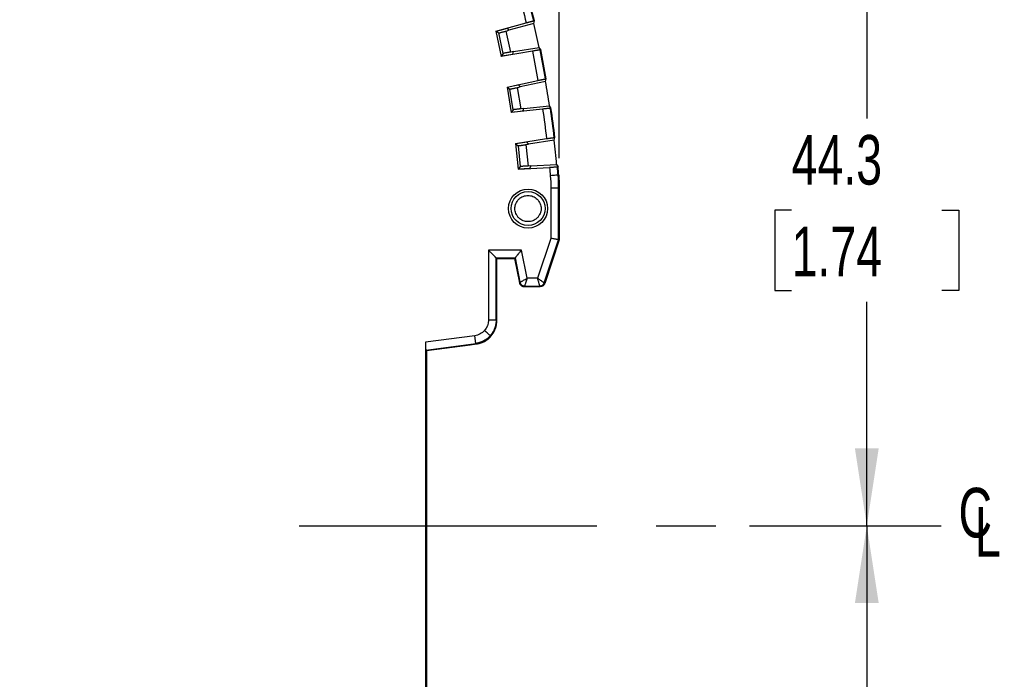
# Model space of a CAD drawing. Header units: millimetres. Extents: x 10 to 410, y 10 to 314.
# Tile 9 of 14: x 244 to 307, y 120 to 162. Entities that reach past the tile are written whole.
import ezdxf

# ---------------------------------------------------------------- set-up
doc = ezdxf.new("R2010")
doc.units = ezdxf.units.MM
doc.header["$LTSCALE"] = 1.5
doc.linetypes.add('CENTERX2', pattern=[20.32, 12.7, -2.54, 2.54, -2.54])
doc.layers.add('CENTER', color=40, linetype='CENTERX2')
doc.layers.add('DIMENSIONS', color=140, linetype='Continuous', lineweight=25)
doc.styles.add('SLDTEXTSTYLE0', font='TXT', dxfattribs={"width": 0.7})
doc.dimstyles.new('SLDDIMSTYLE0', dxfattribs={"dimtxt": 3.237012, "dimasz": 4.953, "dimexe": 0, "dimexo": 0.0625, "dimgap": 0.809253, "dimtad": 0, "dimtih": 1, "dimtoh": 1, "dimrnd": 1e-09, "dimzin": 12, "dimdsep": 46, "dimtxsty": 'SLDTEXTSTYLE0', "dimsah": 1, "dimcen": 0.09, "dimadec": 0, "dimazin": 3, "dimtfac": 1, "dimtofl": 0, "dimtmove": 0, "dimatfit": 3, "dimfxl": 0, "dimfrac": 2, "dimtolj": 1, "dimtzin": 12, "dimarcsym": 0})
doc.dimstyles.new('SLDDIMSTYLE2', dxfattribs={"dimtxt": 3.237012, "dimasz": 4.953, "dimexe": 0, "dimexo": 0.0625, "dimgap": 0.809253, "dimtad": 0, "dimtih": 1, "dimtoh": 1, "dimrnd": 1e-09, "dimzin": 4, "dimdsep": 46, "dimtxsty": 'SLDTEXTSTYLE0', "dimsah": 1, "dimcen": 0.09, "dimadec": 0, "dimazin": 1, "dimtfac": 1, "dimtofl": 0, "dimtmove": 0, "dimatfit": 3, "dimfxl": 0, "dimfrac": 2, "dimtolj": 1, "dimtzin": 12, "dimarcsym": 0})

# ---------------------------------------------------------------- blocks, each defined once
blk = doc.blocks.new('_D_2')
at = {"layer": 'DIMENSIONS'}
for p, q in [((163.523, 130.876), (163.523, 197.656)), ((278.523, 153.085), (278.523, 197.656)), ((163.523, 192.894), (209.526, 192.894)), ((213.912, 192.894), (212.825, 192.894)), ((212.825, 192.894), (212.825, 187.749)), ((223.531, 192.894), (224.618, 192.894)), ((224.618, 192.894), (224.618, 187.749)), ((278.523, 192.894), (227.918, 192.894)), ((212.825, 187.749), (213.912, 187.749)), ((224.618, 187.749), (223.531, 187.749))]:
    blk.add_line(p, q, dxfattribs=at)
for points in [[(163.523, 192.894), (168.476, 192.132), (168.476, 193.656)], [(278.523, 192.894), (273.57, 193.656), (273.57, 192.132)]]:
    blk.add_solid(points, dxfattribs=at)
at = {"layer": 'DIMENSIONS', "char_height": 3.175, "attachment_point": 1, "style": 'SLDTEXTSTYLE0'}
for s, insert in [('115.0', (212.566, 197.711)), ('4.53', (213.912, 191.842))]:
    blk.add_mtext(s, dxfattribs=dict(at, insert=insert))
blk = doc.blocks.new('_D_3')
at = {"layer": 'DIMENSIONS'}
for p, q in [((290.705, 129.559), (302.966, 129.559)), ((298.203, 129.559), (298.203, 108.241)), ((293.394, 102.372), (292.307, 102.372)), ((292.307, 102.372), (292.307, 97.227)), ((303.013, 102.372), (304.1, 102.372)), ((304.1, 102.372), (304.1, 97.227)), ((292.307, 97.227), (293.394, 97.227)), ((304.1, 97.227), (303.013, 97.227)), ((298.203, 79.017), (298.203, 96.502)), ((277.928, 79.017), (302.966, 79.017))]:
    blk.add_line(p, q, dxfattribs=at)
for points in [[(298.203, 129.559), (297.441, 124.606), (298.965, 124.606)], [(298.203, 79.017), (298.965, 83.97), (297.441, 83.97)]]:
    blk.add_solid(points, dxfattribs=at)
at = {"layer": 'DIMENSIONS', "char_height": 3.175, "attachment_point": 1, "style": 'SLDTEXTSTYLE0'}
for s, insert in [('50.5', (293.394, 107.189)), ('1.99', (293.394, 101.32))]:
    blk.add_mtext(s, dxfattribs=dict(at, insert=insert))
blk = doc.blocks.new('_D_4')
at = {"layer": 'DIMENSIONS'}
for p, q in [((273.504, 173.867), (302.966, 173.867)), ((298.203, 173.867), (298.203, 155.627)), ((293.394, 149.757), (292.307, 149.757)), ((292.307, 149.757), (292.307, 144.613)), ((303.013, 149.757), (304.1, 149.757)), ((304.1, 149.757), (304.1, 144.613)), ((292.307, 144.613), (293.394, 144.613)), ((304.1, 144.613), (303.013, 144.613)), ((298.203, 129.559), (298.203, 143.888)), ((290.705, 129.559), (302.966, 129.559))]:
    blk.add_line(p, q, dxfattribs=at)
for points in [[(298.203, 173.867), (297.441, 168.914), (298.965, 168.914)], [(298.203, 129.559), (298.965, 134.512), (297.441, 134.512)]]:
    blk.add_solid(points, dxfattribs=at)
at = {"layer": 'DIMENSIONS', "char_height": 3.175, "attachment_point": 1, "style": 'SLDTEXTSTYLE0'}
for s, insert in [('44.3', (293.394, 154.575)), ('1.74', (293.394, 148.706))]:
    blk.add_mtext(s, dxfattribs=dict(at, insert=insert))
blk = doc.blocks.new('SW_SYMBOL_MOD_CL')
at = {"layer": 'DIMENSIONS', "color": 0, "char_height": 1181, "attachment_point": 5, "style": 'SLDTEXTSTYLE0'}
for s, insert in [('C', (600, 900)), ('L', (900, 450))]:
    blk.add_mtext(s, dxfattribs=dict(at, insert=insert))

msp = doc.modelspace()

# ---------------------------------------------------------------- linework, layer by layer
for p, q in [((274.454, 161.223), (276.403, 161.76)), ((275.192, 161.404), (274.479, 161.208)), ((276.891, 161.718), (275.297, 161.279)), ((276.886, 161.885), (276.929, 161.883)), ((274.454, 161.223), (274.808, 159.612)), ((274.479, 161.208), (274.454, 161.223)), ((274.479, 161.208), (274.644, 161.108)), ((274.933, 159.796), (274.644, 161.108)), ((275.129, 161.233), (275.297, 161.279)), ((275.425, 159.887), (275.129, 161.233)), ((275.597, 159.915), (277.228, 160.185)), ((277.331, 160.052), (277.294, 160.032)), ((276.803, 159.942), (274.808, 159.612)), ((274.808, 159.612), (274.825, 159.637)), ((274.933, 159.796), (274.825, 159.637)), ((274.825, 159.637), (275.554, 159.758)), ((275.597, 159.915), (275.425, 159.887)), ((277.65, 158.167), (277.692, 158.163)), ((275.184, 157.643), (277.16, 158.07)), ((275.184, 157.643), (275.447, 156.014)), ((275.208, 157.626), (275.184, 157.643)), ((275.931, 157.782), (275.208, 157.626)), ((275.208, 157.626), (275.368, 157.517)), ((275.858, 157.615), (276.029, 157.651)), ((276.079, 156.254), (275.858, 157.615)), ((277.645, 158.001), (276.029, 157.651)), ((275.582, 156.191), (275.368, 157.517)), ((276.252, 156.273), (276.079, 156.254)), ((276.252, 156.273), (277.896, 156.451)), ((277.991, 156.312), (277.953, 156.294)), ((277.457, 156.232), (275.447, 156.014)), ((275.447, 156.014), (275.466, 156.038)), ((275.582, 156.191), (275.466, 156.038)), ((275.466, 156.038), (276.201, 156.118)), ((278.204, 154.413), (278.246, 154.406)), ((275.712, 154.027), (277.709, 154.343)), ((275.712, 154.027), (275.885, 152.386)), ((275.736, 154.009), (275.712, 154.027)), ((276.467, 154.124), (275.736, 154.009)), ((275.736, 154.009), (275.889, 153.891)), ((275.889, 153.891), (276.03, 152.555)), ((276.385, 153.961), (276.557, 153.988)), ((276.385, 153.961), (276.529, 152.59)), ((278.19, 154.247), (276.557, 153.988)), ((275.885, 152.386), (277.904, 152.492)), ((276.03, 152.555), (275.904, 152.409)), ((276.703, 152.599), (276.529, 152.59)), ((276.703, 152.599), (276.643, 152.447)), ((276.703, 152.599), (278.354, 152.686)), ((278.354, 152.686), (278.442, 152.542)), ((278.442, 152.542), (278.402, 152.526)), ((275.904, 152.409), (275.885, 152.386)), ((275.904, 152.409), (276.643, 152.447)), ((278.448, 152.007), (278.488, 152.009)), ((277.983, 151.178), (277.983, 147.954)), ((278.482, 151.178), (277.983, 151.178)), ((278.523, 151.18), (278.482, 151.178)), ((278.482, 147.873), (278.482, 151.178)), ((278.523, 151.18), (278.523, 147.867)), ((277.983, 147.954), (277.133, 145.407)), ((277.562, 145.112), (278.482, 147.873)), ((278.523, 147.867), (277.591, 145.072)), ((278.482, 147.873), (278.523, 147.867)), ((276.105, 147.206), (273.983, 147.206)), ((273.983, 147.206), (273.983, 142.716)), ((276.465, 145.407), (276.105, 147.206)), ((274.482, 142.716), (274.482, 146.707)), ((274.482, 146.707), (275.696, 146.707)), ((274.523, 146.666), (274.482, 146.707)), ((274.523, 146.666), (275.671, 146.666)), ((274.523, 142.68), (274.523, 146.666)), ((275.663, 146.666), (275.974, 145.113)), ((275.668, 146.666), (275.696, 146.707)), ((275.696, 146.707), (276.008, 145.148)), ((275.974, 145.113), (276.008, 145.148)), ((277.133, 145.407), (276.465, 145.407)), ((277.562, 145.112), (277.591, 145.072)), ((276.302, 144.907), (276.268, 144.867)), ((276.268, 144.867), (277.307, 144.867)), ((276.302, 144.907), (277.277, 144.907)), ((277.307, 144.867), (277.277, 144.907)), ((274.482, 142.716), (274.523, 142.68)), ((273.114, 141.726), (269.957, 141.31)), ((269.957, 141.31), (269.957, 117.938)), ((269.982, 140.81), (273.18, 141.231)), ((272.823, 141.143), (273.22, 141.195)), ((273.18, 141.231), (273.114, 141.726)), ((273.18, 141.231), (273.22, 141.195)), ((269.982, 140.81), (270.023, 140.774)), ((270.023, 140.774), (272.823, 141.143)), ((270.023, 140.774), (270.023, 118.474))]:
    msp.add_line(p, q)
for radius in [1.25, 1.089]:
    msp.add_circle((276.523, 149.867), radius)
for radius, start, end in [(67.959, 13.19986, 14.80014), (68, 13.18975, 14.81025), (67.926, 11.73791, 13.06209), (68, 9.98975, 11.61025), (67.959, 9.99986, 11.60014), (67.926, 8.53791, 9.86209), (67.959, 6.79986, 8.40014), (68, 6.78975, 8.41025), (67.926, 5.33791, 6.66209), (67.959, 4.76063, 5.20014), (68, 4.75953, 5.21025)]:
    msp.add_arc((210.723, 146.367), radius, start, end)
for centre, major_axis, start_param, end_param in [((222.209, 104.666), (-22.974, 83.408), 5.19934, 5.201282), ((198.454, 190.909), (-24.54, 89.092), 4.153851, 4.155743), ((218.269, 100.785), (-15.093, 91.169), 5.269034, 5.270927), ((203.658, 189.04), (-14.13, 85.352), 4.223496, 4.225438), ((200.959, 191.525), (-19.529, 90.323), 4.153851, 4.155743), ((219.863, 104.09), (-18.283, 84.56), 5.19934, 5.201282), ((206.051, 189.367), (-9.343, 86.008), 4.223496, 4.225438), ((215.712, 100.435), (-9.98, 91.87), 5.269034, 5.270927), ((203.495, 191.999), (-14.456, 91.272), 4.153851, 4.155743), ((217.489, 103.645), (-13.534, 85.449), 5.19934, 5.201282)]:
    msp.add_ellipse(centre, major_axis=major_axis, ratio=0.866047, start_param=start_param, end_param=end_param)
for points in [[(275.942, 163.61), (276.106, 162.99), (276.256, 162.385), (276.403, 161.76)], [(276.803, 159.942), (276.932, 159.314), (277.048, 158.702), (277.16, 158.07)], [(277.457, 156.232), (277.551, 155.598), (277.634, 154.98), (277.709, 154.343)], [(277.904, 152.492), (277.921, 152.308), (277.935, 152.149), (277.95, 151.965)], [(277.95, 151.965), (277.972, 151.703), (277.983, 151.441), (277.983, 151.178)], [(278.482, 151.178), (278.482, 151.455), (278.471, 151.731), (278.448, 152.007)], [(278.488, 152.009), (278.511, 151.733), (278.523, 151.456), (278.523, 151.18)], [(278.523, 151.18), (278.523, 151.456), (278.511, 151.733), (278.488, 152.009)], [(275.974, 145.113), (275.976, 145.1), (275.979, 145.086), (275.983, 145.074)], [(273.983, 142.716), (273.983, 142.475), (273.894, 142.238), (273.735, 142.057)], [(273.735, 142.057), (273.576, 141.876), (273.353, 141.757), (273.114, 141.726)]]:
    msp.add_open_spline(points, degree=3)
for points, knots in [([(276.403, 161.76), (276.425, 161.766), (276.469, 161.779), (276.534, 161.796), (276.595, 161.812), (276.652, 161.827), (276.704, 161.841), (276.749, 161.853), (276.789, 161.863), (276.822, 161.871), (276.849, 161.878), (276.868, 161.882), (276.881, 161.885), (276.885, 161.885), (276.886, 161.885)], [0, 0, 0, 0, 0.0911151, 0.1808109, 0.2690884, 0.3559489, 0.4413937, 0.5254243, 0.6080421, 0.6892488, 0.7690461, 0.8474358, 0.9244197, 1, 1, 1, 1]), ([(274.644, 161.108), (274.645, 161.108), (274.648, 161.108), (274.661, 161.111), (274.684, 161.116), (274.724, 161.126), (274.787, 161.141), (274.864, 161.161), (274.949, 161.184), (275.039, 161.208), (275.099, 161.225), (275.129, 161.233)], [0, 0, 0, 0, 0.079638, 0.159311, 0.24025, 0.368555, 0.499871, 0.62823, 0.759618, 0.879071, 1, 1, 1, 1]), ([(275.425, 159.887), (275.404, 159.883), (275.364, 159.876), (275.303, 159.866), (275.233, 159.854), (275.155, 159.841), (275.077, 159.827), (275.013, 159.815), (274.968, 159.806), (274.939, 159.799), (274.935, 159.797), (274.933, 159.796)], [0, 0, 0, 0, 0.079735, 0.1595, 0.240519, 0.368915, 0.500264, 0.628591, 0.759888, 0.879217, 1, 1, 1, 1]), ([(277.294, 160.032), (277.292, 160.031), (277.288, 160.03), (277.269, 160.026), (277.242, 160.02), (277.204, 160.013), (277.156, 160.004), (277.099, 159.993), (277.034, 159.982), (276.962, 159.969), (276.884, 159.956), (276.83, 159.947), (276.803, 159.942)], [0, 0, 0, 0, 0.0908696, 0.1837602, 0.2786751, 0.3756176, 0.4745905, 0.5755966, 0.6786383, 0.783718, 0.890838, 1, 1, 1, 1]), ([(277.16, 158.07), (277.182, 158.075), (277.227, 158.084), (277.292, 158.098), (277.354, 158.111), (277.412, 158.123), (277.464, 158.134), (277.511, 158.143), (277.551, 158.151), (277.585, 158.157), (277.612, 158.162), (277.631, 158.165), (277.645, 158.167), (277.648, 158.167), (277.65, 158.167)], [0, 0, 0, 0, 0.0911151, 0.1808109, 0.2690884, 0.3559489, 0.4413937, 0.5254243, 0.6080421, 0.6892488, 0.7690461, 0.8474358, 0.9244197, 1, 1, 1, 1]), ([(275.368, 157.517), (275.369, 157.517), (275.371, 157.517), (275.384, 157.519), (275.408, 157.522), (275.449, 157.53), (275.512, 157.542), (275.59, 157.558), (275.676, 157.576), (275.767, 157.595), (275.828, 157.608), (275.858, 157.615)], [0, 0, 0, 0, 0.079638, 0.159311, 0.24025, 0.368555, 0.499871, 0.62823, 0.759618, 0.879071, 1, 1, 1, 1]), ([(277.953, 156.294), (277.951, 156.294), (277.947, 156.293), (277.928, 156.289), (277.9, 156.285), (277.862, 156.28), (277.814, 156.274), (277.757, 156.267), (277.691, 156.259), (277.618, 156.25), (277.539, 156.241), (277.485, 156.235), (277.457, 156.232)], [0, 0, 0, 0, 0.09087, 0.18376, 0.278675, 0.375618, 0.474591, 0.575597, 0.678638, 0.783718, 0.890838, 1, 1, 1, 1]), ([(276.079, 156.254), (276.058, 156.251), (276.017, 156.247), (275.956, 156.24), (275.885, 156.232), (275.807, 156.223), (275.728, 156.213), (275.663, 156.205), (275.618, 156.198), (275.588, 156.194), (275.584, 156.192), (275.582, 156.191)], [0, 0, 0, 0, 0.079735, 0.1595, 0.240519, 0.368915, 0.500264, 0.628591, 0.759888, 0.879217, 1, 1, 1, 1]), ([(277.709, 154.343), (277.732, 154.347), (277.777, 154.354), (277.844, 154.364), (277.906, 154.373), (277.964, 154.382), (278.017, 154.39), (278.064, 154.396), (278.105, 154.402), (278.139, 154.406), (278.166, 154.41), (278.186, 154.412), (278.199, 154.413), (278.202, 154.413), (278.204, 154.413)], [0, 0, 0, 0, 0.091115, 0.180811, 0.269088, 0.355949, 0.441394, 0.525424, 0.608042, 0.689249, 0.769046, 0.847436, 0.92442, 1, 1, 1, 1]), ([(275.889, 153.891), (275.89, 153.891), (275.893, 153.891), (275.906, 153.892), (275.929, 153.894), (275.971, 153.899), (276.035, 153.908), (276.113, 153.919), (276.2, 153.932), (276.292, 153.946), (276.354, 153.956), (276.385, 153.961)], [0, 0, 0, 0, 0.079638, 0.159311, 0.24025, 0.368555, 0.499871, 0.62823, 0.759618, 0.879071, 1, 1, 1, 1]), ([(276.529, 152.59), (276.508, 152.589), (276.467, 152.587), (276.406, 152.583), (276.334, 152.579), (276.255, 152.574), (276.177, 152.569), (276.111, 152.564), (276.065, 152.56), (276.036, 152.557), (276.032, 152.556), (276.03, 152.555)], [0, 0, 0, 0, 0.079735, 0.1595, 0.240519, 0.368915, 0.500264, 0.628591, 0.759888, 0.879217, 1, 1, 1, 1]), ([(278.402, 152.526), (278.4, 152.526), (278.396, 152.525), (278.377, 152.523), (278.349, 152.52), (278.311, 152.517), (278.262, 152.513), (278.205, 152.51), (278.139, 152.505), (278.065, 152.501), (277.986, 152.496), (277.932, 152.493), (277.904, 152.492)], [0, 0, 0, 0, 0.0908696, 0.1837602, 0.2786751, 0.3756176, 0.4745905, 0.5755966, 0.6786383, 0.783718, 0.890838, 1, 1, 1, 1]), ([(278.448, 152.007), (278.445, 152.007), (278.431, 152.005), (278.38, 152.001), (278.341, 151.998), (278.245, 151.99), (278.188, 151.985), (278.068, 151.975), (278.007, 151.97), (277.95, 151.965)], [0, 0, 0, 0, 0.25, 0.25, 0.5, 0.5, 0.75, 0.75, 1, 1, 1, 1]), ([(275.683, 149.867), (275.684, 149.893), (275.685, 149.946), (275.697, 150.024), (275.715, 150.101), (275.751, 150.205), (275.816, 150.331), (275.925, 150.464), (276.058, 150.573), (276.254, 150.675), (276.523, 150.726), (276.848, 150.664), (277.084, 150.508), (277.229, 150.331), (277.306, 150.182), (277.354, 150.025), (277.359, 149.919), (277.362, 149.867)], [0, 0, 0, 0, 0.030181, 0.060117, 0.090078, 0.120333, 0.185336, 0.250543, 0.315546, 0.380753, 0.500411, 0.62007, 0.749587, 0.81459, 0.879797, 0.939849, 1, 1, 1, 1]), ([(277.362, 149.867), (277.361, 149.84), (277.36, 149.787), (277.348, 149.709), (277.33, 149.632), (277.294, 149.528), (277.229, 149.402), (277.12, 149.269), (276.987, 149.16), (276.791, 149.059), (276.523, 149.007), (276.198, 149.069), (275.961, 149.225), (275.816, 149.402), (275.739, 149.552), (275.692, 149.708), (275.686, 149.814), (275.683, 149.867)], [0, 0, 0, 0, 0.030181, 0.060117, 0.090078, 0.120333, 0.185336, 0.250543, 0.315546, 0.380753, 0.500411, 0.62007, 0.749587, 0.81459, 0.879797, 0.939849, 1, 1, 1, 1]), ([(278.482, 147.873), (278.48, 147.874), (278.475, 147.874), (278.455, 147.878), (278.424, 147.883), (278.381, 147.89), (278.324, 147.899), (278.243, 147.912), (278.127, 147.931), (278.034, 147.946), (277.983, 147.954)], [0, 0, 0, 0, 0.094761, 0.191937, 0.29158, 0.393735, 0.498447, 0.629772, 0.796986, 1, 1, 1, 1]), ([(274.482, 146.707), (274.48, 146.709), (274.477, 146.713), (274.462, 146.728), (274.44, 146.75), (274.41, 146.78), (274.372, 146.817), (274.32, 146.869), (274.25, 146.939), (274.169, 147.02), (274.078, 147.111), (274.018, 147.171), (273.983, 147.206)], [0, 0, 0, 0, 0.065226, 0.133182, 0.204726, 0.280596, 0.36141, 0.447681, 0.575468, 0.724767, 0.838658, 1, 1, 1, 1]), ([(275.696, 146.707), (275.698, 146.709), (275.701, 146.712), (275.713, 146.727), (275.731, 146.749), (275.756, 146.779), (275.786, 146.817), (275.828, 146.868), (275.886, 146.938), (275.952, 147.019), (276.027, 147.11), (276.076, 147.171), (276.105, 147.206)], [0, 0, 0, 0, 0.068858, 0.140126, 0.214432, 0.292328, 0.374297, 0.460751, 0.587176, 0.733215, 0.84381, 1, 1, 1, 1]), ([(275.983, 145.074), (275.99, 145.057), (276.003, 145.023), (276.036, 144.973), (276.084, 144.927), (276.145, 144.89), (276.209, 144.87), (276.251, 144.868), (276.268, 144.867)], [0, 0, 0, 0, 0.138251, 0.295402, 0.471439, 0.666343, 0.860051, 1, 1, 1, 1]), ([(276.008, 145.148), (276.009, 145.149), (276.013, 145.151), (276.026, 145.159), (276.047, 145.171), (276.073, 145.185), (276.106, 145.204), (276.156, 145.232), (276.231, 145.274), (276.34, 145.335), (276.422, 145.382), (276.465, 145.407)], [0, 0, 0, 0, 0.079186, 0.158842, 0.239064, 0.31995, 0.401593, 0.484083, 0.63725, 0.809173, 1, 1, 1, 1]), ([(276.008, 145.148), (276.014, 145.117), (276.032, 145.069), (276.072, 145.012), (276.111, 144.974), (276.155, 144.944), (276.22, 144.915), (276.27, 144.907), (276.302, 144.907)], [0, 0, 0, 0, 0.24919, 0.374602, 0.500015, 0.625428, 0.75084, 1, 1, 1, 1]), ([(276.465, 145.407), (276.457, 145.382), (276.441, 145.335), (276.419, 145.268), (276.399, 145.206), (276.381, 145.15), (276.365, 145.101), (276.345, 145.04), (276.325, 144.976), (276.308, 144.923), (276.304, 144.912), (276.302, 144.907)], [0, 0, 0, 0, 0.0979299, 0.191123, 0.2795953, 0.3633659, 0.4424571, 0.5168959, 0.6806992, 0.8414807, 1, 1, 1, 1]), ([(277.277, 144.907), (277.277, 144.909), (277.275, 144.913), (277.271, 144.928), (277.265, 144.95), (277.256, 144.979), (277.246, 145.016), (277.231, 145.07), (277.207, 145.152), (277.173, 145.27), (277.147, 145.36), (277.133, 145.407)], [0, 0, 0, 0, 0.080029, 0.160462, 0.241376, 0.322847, 0.404948, 0.487752, 0.640334, 0.811046, 1, 1, 1, 1]), ([(277.133, 145.407), (277.154, 145.392), (277.194, 145.364), (277.252, 145.325), (277.305, 145.288), (277.353, 145.256), (277.395, 145.227), (277.447, 145.191), (277.502, 145.153), (277.549, 145.122), (277.557, 145.115), (277.562, 145.112)], [0, 0, 0, 0, 0.096918, 0.189268, 0.277061, 0.360313, 0.43904, 0.513265, 0.677835, 0.839881, 1, 1, 1, 1]), ([(277.277, 144.907), (277.307, 144.907), (277.368, 144.916), (277.456, 144.96), (277.525, 145.029), (277.552, 145.085), (277.562, 145.112)], [0, 0, 0, 0, 0.24923, 0.500014, 0.750798, 1, 1, 1, 1]), ([(277.591, 145.072), (277.584, 145.055), (277.571, 145.022), (277.541, 144.977), (277.504, 144.939), (277.46, 144.907), (277.412, 144.884), (277.36, 144.869), (277.324, 144.868), (277.307, 144.867)], [0, 0, 0, 0, 0.142875, 0.285734, 0.428584, 0.57143, 0.714277, 0.857132, 1, 1, 1, 1]), ([(273.22, 141.195), (273.261, 141.202), (273.343, 141.214), (273.463, 141.246), (273.578, 141.286), (273.689, 141.336), (273.794, 141.393), (273.894, 141.458), (273.987, 141.53), (274.073, 141.608), (274.173, 141.714), (274.282, 141.856), (274.385, 142.041), (274.463, 142.243), (274.513, 142.458), (274.519, 142.606), (274.523, 142.68)], [0, 0, 0, 0, 0.057845, 0.115118, 0.171821, 0.227956, 0.283523, 0.338525, 0.392962, 0.446836, 0.50015, 0.596457, 0.694588, 0.794549, 0.896351, 1, 1, 1, 1]), ([(274.482, 142.716), (274.479, 142.716), (274.466, 142.716), (274.414, 142.716), (274.375, 142.716), (274.279, 142.716), (274.221, 142.716), (274.102, 142.716), (274.04, 142.716), (273.983, 142.716)], [0, 0, 0, 0, 0.25, 0.25, 0.5, 0.5, 0.75, 0.75, 1, 1, 1, 1]), ([(274.482, 142.716), (274.481, 142.674), (274.479, 142.592), (274.463, 142.469), (274.438, 142.349), (274.403, 142.233), (274.36, 142.121), (274.309, 142.014), (274.25, 141.913), (274.184, 141.817), (274.135, 141.758), (274.11, 141.729)], [0, 0, 0, 0, 0.115624, 0.230117, 0.34348, 0.455715, 0.566822, 0.676802, 0.785658, 0.89339, 1, 1, 1, 1]), ([(274.11, 141.729), (274.107, 141.731), (274.096, 141.74), (274.057, 141.775), (274.027, 141.801), (273.955, 141.864), (273.912, 141.902), (273.824, 141.98), (273.778, 142.02), (273.735, 142.057)], [0, 0, 0, 0, 0.25, 0.25, 0.5, 0.5, 0.75, 0.75, 1, 1, 1, 1]), ([(269.957, 141.31), (269.957, 141.287), (269.957, 141.24), (269.958, 141.174), (269.959, 141.112), (269.961, 141.056), (269.962, 141.007), (269.965, 140.945), (269.969, 140.88), (269.975, 140.825), (269.98, 140.815), (269.982, 140.81)], [0, 0, 0, 0, 0.093194, 0.182543, 0.268056, 0.349744, 0.427618, 0.501692, 0.668564, 0.834599, 1, 1, 1, 1]), ([(274.11, 141.729), (274.084, 141.7), (274.032, 141.643), (273.945, 141.566), (273.853, 141.494), (273.753, 141.429), (273.648, 141.372), (273.537, 141.322), (273.422, 141.282), (273.302, 141.25), (273.221, 141.237), (273.18, 141.231)], [0, 0, 0, 0, 0.10661, 0.214342, 0.323198, 0.433178, 0.544285, 0.65652, 0.769883, 0.884376, 1, 1, 1, 1])]:
    msp.add_open_spline(points, degree=3, knots=knots)
at = {"layer": 'CENTER'}
msp.add_line((261.871, 129.559), (288.8, 129.559), dxfattribs=at)

# ---------------------------------------------------------------- block references
at = {"layer": 'DIMENSIONS', "xscale": 0.002688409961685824, "yscale": 0.002688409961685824, "zscale": 0.002688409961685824}
msp.add_blockref('SW_SYMBOL_MOD_CL', (303.533, 127.954), dxfattribs=at)

# ---------------------------------------------------------------- dimensions: what is measured, and where the dimension line sits
at = {"layer": 'DIMENSIONS'}
dim = msp.add_linear_dim(base=(278.523, 192.894), p1=(163.523, 128.971), p2=(278.523, 151.18), dimstyle='SLDDIMSTYLE2', dxfattribs=at)
dim.commit()
dim.dimension.update_dxf_attribs({"geometry": '_D_2', "text_midpoint": (218.722, 192.894), "dimtype": 160})
for base, p1, p2, picture, middle in [((298.203, 173.867), (288.8, 129.559), (271.599, 173.867), '_D_4', (298.203, 149.757)), ((298.203, 129.559), (276.023, 79.017), (288.8, 129.559), '_D_3', (298.203, 102.372))]:
    dim = msp.add_linear_dim(base=base, p1=p1, p2=p2, angle=90, dimstyle='SLDDIMSTYLE0', dxfattribs=at)
    dim.commit()
    dim.dimension.update_dxf_attribs({"geometry": picture, "text_midpoint": middle, "dimtype": 160})

doc.saveas('drawing.dxf')
